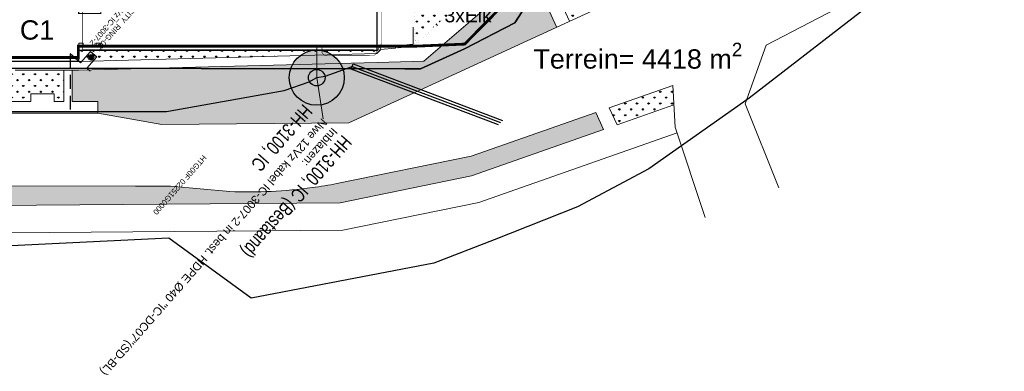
# Model space of a CAD drawing. Header units: millimetres. Extents: x 747415 to 1601423, y -236173 to 551995.
# Tile 193 of 256: x 1100309 to 1279006, y -66423 to -2727. Entities that reach past the tile are written whole.
import ezdxf
from ezdxf.enums import TextEntityAlignment as Align
from ezdxf.lldxf.tags import DXFTag

# ---------------------------------------------------------------- set-up
doc = ezdxf.new("R2010")
doc.units = ezdxf.units.MM
doc.header["$LTSCALE"] = 100
doc.header["$MEASUREMENT"] = 0
for name, pattern in [('BORDER', [44.45, 12.7, -6.35, 12.7, -6.35, 0, -6.35]), ('BORDERX2', [88.9, 25.4, -12.7, 25.4, -12.7, 0, -12.7]), ('DASHED', [19.05, 12.7, -6.35])]:
    doc.linetypes.add(name, pattern=pattern)
doc.layers.get('DEFPOINTS').update_dxf_attribs({"color": 6, "linetype": 'CONTINUOUS', "lineweight": 0})
for name, color, linetype, lineweight in [('00--F-IL-PERCEELDEF', 30, 'BORDER', 0), ('T--A9032_HEKWERKEN', 8, 'CONTINUOUS', 0), ('T--A9042_BEPLANTING', 90, 'CONTINUOUS', 0), ('T--L9000_TERREIN_Wegen_extern', 7, 'CONTINUOUS', 0), ('T--L9020_GEBOUWEN', 252, 'CONTINUOUS', 0), ('T--L9032_HEKWERKEN', 7, 'CONTINUOUS', 0), ('T--L9042_BEPLANTING', 90, 'CONTINUOUS', 0), ('T--L9052_Hemelwaterafvoer', 130, 'HEMELWATER_AFVOER', 0), ('T--L9052_Vuilwaterafvoer', 44, 'VUIL_WATER_AFVOER', 0), ('T--L9064_ICT', 170, 'ICT_LEIDING', 0), ('T--T9042_Boomsoort', 7, 'CONTINUOUS', 0)]:
    doc.layers.add(name, color=color, linetype=linetype, lineweight=lineweight)
doc.layers.add('T--L9000_PERCELEN', color=4, linetype='BORDERX2')
doc.layers.add('T--L9064_Glasvezel', color=54, linetype='CONTINUOUS')
doc.styles.add('Isocpeur', font='isocpeur.ttf', dxfattribs={"height": 3})
doc.styles.get("Standard").update_dxf_attribs({"font": 'arial.ttf'})
doc.styles.add('vddonk Arial', font='arial.ttf')
tags = doc.linetypes.add('HEMELWATER_AFVOER', pattern='A,12.7,-5.08,["HWA",Standard,S=2.54,R=0,X=-2.54,Y=-1.27],-7.62', length=25.4).pattern_tags.tags
tags[6] = DXFTag(74, 10)
tags = doc.linetypes.add('ICT_LEIDING', pattern='A,12.7,-5.08,["ICT",Standard,S=2.54,R=0,X=-2.54,Y=-1.27],-7.62', length=25.4).pattern_tags.tags
tags[6] = DXFTag(74, 10)
doc.linetypes.add('KW1C Hemelwaterafvoer', pattern='A,10,-200,["HWA",Isocpeur,S=10,R=0,X=-125,Y=-15],100', length=310)
tags = doc.linetypes.add('VUIL_WATER_AFVOER', pattern='A,12.7,-5.08,["VWA",Standard,S=2.54,R=0,X=-2.54,Y=-1.27],-7.62', length=25.4).pattern_tags.tags
tags[6] = DXFTag(74, 10)
doc.dimstyles.new('Gebr vd Donk', dxfattribs={"dimtxt": 1.5, "dimasz": 1.5, "dimexe": 0, "dimexo": 0, "dimgap": 0.3, "dimtad": 1, "dimdec": 1, "dimzin": 0, "dimdsep": 46, "dimtxsty": 'vddonk Arial', "dimcen": 0.1, "dimclrd": 6, "dimclre": 6, "dimclrt": 6, "dimadec": 0, "dimazin": 0, "dimtfac": 1, "dimtdec": 1, "dimtmove": 0, "dimatfit": 0, "dimfxl": 1, "dimtolj": 1, "dimtzin": 0, "dimlwd": 18, "dimlwe": 18, "dimarcsym": 0})
doc.dimstyles.new('vd Donk', dxfattribs={"dimtxt": 1.5, "dimasz": 1.5, "dimexe": 0, "dimexo": 0, "dimgap": 0.25, "dimtad": 1, "dimdec": 1, "dimzin": 0, "dimtxsty": 'vddonk Arial', "dimcen": 0.1, "dimclrd": 6, "dimclre": 6, "dimclrt": 6, "dimadec": 0, "dimazin": 0, "dimtfac": 1, "dimtdec": 1, "dimtmove": 0, "dimatfit": 0, "dimfxl": 1, "dimtolj": 1, "dimtzin": 0, "dimlwd": 18, "dimlwe": 18, "dimarcsym": 0})

# ---------------------------------------------------------------- blocks, each defined once
blk = doc.blocks.new('FMEBLOCK5')
at = {"layer": 'T--L9000_PERCELEN'}
blk.add_text('HTG00F 02251G0000', height=1, dxfattribs=at).set_placement((0, 0))
blk = doc.blocks.new('FMEBLOCK6')
at = {"layer": 'T--L9000_PERCELEN', "flags": 128}
blk.add_lwpolyline([(-222.195065, 94.921288), (-251.620115, 100.616588), (-297.543065, 109.524512), (-337.647015, 117.167537), (-330.464115, 154.579588), (-318.094025, 152.154437), (-273.823165, 143.747337), (-224.196065, 134.337287), (-208.583205, 131.452587), (-197.439015, 136.971413), (-186.556105, 142.270537), (-136.598035, 132.414587), (-119.415195, 113.922413), (-36.125985, 98.003588), (6.067975, 90.023538), (53.291805, 80.914438), (90.404835, 73.913287), (122.112865, 67.765588), (143.704805, 62.535362), (157.446845, 57.366563), (171.935005, 49.926337), (182.331925, 44.522562), (208.965925, 23.814537), (210.678965, 5.367537), (247.852945, -33.029587), (282.048885, -68.514712), (337.647015, -125.749487), (325.535905, -138.670512), (317.706935, -146.918688), (308.433795, -152.464488), (305.025885, -154.579588), (288.721875, -133.669412), (269.087925, -109.047413), (260.568955, -98.204437), (159.362975, 17.296337), (157.498825, 19.424438), (149.484015, 23.044288), (139.909805, 26.793487), (135.052895, 26.028438), (133.477855, 26.594587), (99.043865, 33.291537), (-0.134205, 52.487337), (-43.354195, 60.693588), (-58.920135, 63.604288), (-60.972195, 63.930587), (-126.040115, 76.402462), (-180.772065, 86.816438), (-219.337085, 94.368462)], close=True, dxfattribs=at)
blk = doc.blocks.new('FMEBLOCK10')
at = {"layer": 'T--L9000_PERCELEN', "flags": 128}
blk.add_lwpolyline([(-144.82893, 14.817888), (-145.02397, 15.050913), (-145.20705, 15.294013), (-145.37702, 15.545888), (-145.53411, 15.805888), (-145.67694, 16.074013), (-145.80712, 16.348963), (-145.92304, 16.630088), (-146.02401, 16.917063), (-146.11095, 17.207938), (-146.18294, 17.503038), (-146.23906, 17.802038), (-146.28092, 18.102988), (-146.30714, 18.405888), (-146.31795, 18.710088), (-146.31404, 19.012988), (-146.29403, 19.316863), (-146.25907, 19.619113), (-146.20801, 19.918113), (-146.142, 20.214838), (-146.06196, 20.507988), (-145.96605, 20.796913), (-145.85703, 21.079988), (-145.73306, 21.357863), (-145.59506, 21.628913), (-145.44303, 21.891838), (-145.27904, 22.147938), (-145.10102, 22.394938), (-144.91196, 22.631863), (-144.71002, 22.860013), (-144.49704, 23.077113), (-144.27394, 23.283813), (-138.30613, 28.697013), (-116.62012, 47.487863), (-60.22895, 97.082863), (-54.67905, 96.186838), (-37.62294, 111.871013), (-29.08511, 118.037888), (-23.65504, 118.892963), (-18.79813, 119.658013), (-9.22392, 115.908813), (-1.20911, 112.288963), (0.65504, 110.160863), (101.86102, -5.339912), (110.37999, -16.182887), (130.01394, -40.804887), (146.31795, -61.715062), (145.31699, -62.344912), (128.53504, -71.838162), (109.77095, -81.221887), (96.853, -87.145012), (86.75508, -91.497087), (65.77494, -99.458937), (35.85286, -109.074062), (-3.25703, -117.914062), (-11.3781, -119.658012), (-17.09406, -117.515937), (-48.71308, -83.590162), (-53.87704, -83.911912), (-58.06511, -84.172887)], close=True, dxfattribs=at)
blk = doc.blocks.new('*D153')
at = {"layer": 'DEFPOINTS', "color": 0, "linetype": 'Continuous', "transparency": 16777216}
for p in [(1154222, -7427), (1154222, -7427), (1154222, -13221)]:
    blk.add_point(p, dxfattribs=at)
at = {"layer": 'T--L9064_Glasvezel', "color": 6, "linetype": 'Continuous', "lineweight": 18, "transparency": 16777216}
for p, q in [((1154222, -7427), (1154222, -7427)), ((1154222, -13220), (1154222, -7429)), ((1154222, -13221), (1154222, -13221))]:
    blk.add_line(p, q, dxfattribs=at)
at = {"layer": 'T--L9064_Glasvezel', "color": 6, "linetype": 'Continuous', "transparency": 16777216}
for points in [[(1154221, -7429), (1154222, -7429), (1154222, -7427)], [(1154221, -13220), (1154222, -13220), (1154222, -13221)]]:
    blk.add_solid(points, dxfattribs=at)
at = {"layer": 'T--L9064_Glasvezel', "color": 6, "linetype": 'Continuous', "transparency": 16777216, "insert": (1154221, -10324), "char_height": 1.5, "attachment_point": 5, "rotation": 90, "style": 'vddonk Arial'}
blk.add_mtext('\\A1;5794.0', dxfattribs=at)
blk = doc.blocks.new('*D154')
at = {"layer": 'DEFPOINTS', "color": 0, "linetype": 'Continuous', "transparency": 16777216}
for p in [(1154222, -7427), (1154222, -7427), (1165264, -7428)]:
    blk.add_point(p, dxfattribs=at)
at = {"layer": 'T--L9064_Glasvezel', "color": 6, "linetype": 'Continuous', "lineweight": 18, "transparency": 16777216}
for p, q in [((1154222, -7427), (1154222, -7427)), ((1165263, -7428), (1154223, -7427)), ((1165264, -7428), (1165264, -7428))]:
    blk.add_line(p, q, dxfattribs=at)
at = {"layer": 'T--L9064_Glasvezel', "color": 6, "linetype": 'Continuous', "transparency": 16777216}
for points in [[(1154223, -7427), (1154223, -7428), (1154222, -7427)], [(1165263, -7428), (1165263, -7429), (1165264, -7428)]]:
    blk.add_solid(points, dxfattribs=at)
at = {"layer": 'T--L9064_Glasvezel', "color": 6, "linetype": 'Continuous', "transparency": 16777216, "insert": (1159743, -7427), "char_height": 1.5, "attachment_point": 5, "rotation": 359.99515, "style": 'vddonk Arial'}
blk.add_mtext('\\A1;11042.8', dxfattribs=at)
blk = doc.blocks.new('9032_hekwerk_L3000')
at = {"layer": 'T--A9032_HEKWERKEN', "linetype": 'Continuous'}
h = blk.add_hatch(color=256, dxfattribs=at)
h.dxf.hatch_style = 1
h.paths.add_polyline_path([(0, 2920), (-18, 2902), (0, 2885), (18, 2902)])
h = blk.add_hatch(color=256, dxfattribs=at)
h.dxf.hatch_style = 1
h.paths.add_polyline_path([(0, 2720), (-18, 2702), (0, 2685), (18, 2702)])
h = blk.add_hatch(color=256, dxfattribs=at)
h.dxf.hatch_style = 1
h.paths.add_polyline_path([(0, 2520), (-18, 2502), (0, 2485), (18, 2502)])
h = blk.add_hatch(color=256, dxfattribs=at)
h.dxf.hatch_style = 1
h.paths.add_polyline_path([(0, 2320), (-18, 2302), (0, 2285), (18, 2302)])
h = blk.add_hatch(color=256, dxfattribs=at)
h.dxf.hatch_style = 1
h.paths.add_polyline_path([(0, 2120), (-18, 2102), (0, 2085), (18, 2102)])
h = blk.add_hatch(color=256, dxfattribs=at)
h.dxf.hatch_style = 1
h.paths.add_polyline_path([(0, 1920), (-18, 1902), (0, 1885), (18, 1902)])
h = blk.add_hatch(color=256, dxfattribs=at)
h.dxf.hatch_style = 1
h.paths.add_polyline_path([(0, 1720), (-18, 1702), (0, 1685), (18, 1702)])
h = blk.add_hatch(color=256, dxfattribs=at)
h.dxf.hatch_style = 1
h.paths.add_polyline_path([(0, 1520), (-18, 1502), (0, 1485), (18, 1502)])
h = blk.add_hatch(color=256, dxfattribs=at)
h.dxf.hatch_style = 1
h.paths.add_polyline_path([(0, 1320), (-18, 1302), (0, 1285), (18, 1302)])
h = blk.add_hatch(color=256, dxfattribs=at)
h.dxf.hatch_style = 1
h.paths.add_polyline_path([(0, 1120), (-18, 1102), (0, 1085), (18, 1102)])
h = blk.add_hatch(color=256, dxfattribs=at)
h.dxf.hatch_style = 1
h.paths.add_polyline_path([(0, 920), (-18, 902), (0, 885), (18, 902)])
h = blk.add_hatch(color=256, dxfattribs=at)
h.dxf.hatch_style = 1
h.paths.add_polyline_path([(0, 720), (-18, 702), (0, 685), (18, 702)])
h = blk.add_hatch(color=256, dxfattribs=at)
h.dxf.hatch_style = 1
h.paths.add_polyline_path([(0, 520), (-18, 502), (0, 485), (18, 502)])
h = blk.add_hatch(color=256, dxfattribs=at)
h.dxf.hatch_style = 1
h.paths.add_polyline_path([(0, 320), (-18, 302), (0, 285), (18, 302)])
h = blk.add_hatch(color=256, dxfattribs=at)
h.dxf.hatch_style = 1
h.paths.add_polyline_path([(0, 120), (-18, 102), (0, 85), (18, 102)])
at = {"layer": 'T--L9032_HEKWERKEN', "const_width": 1}
for points in [[(-20, 2937), (-60, 2902), (-20, 2867)], [(-20, 2737), (-60, 2702), (-20, 2667)], [(-20, 2537), (-60, 2502), (-20, 2467)], [(-20, 2337), (-60, 2302), (-20, 2267)], [(-20, 2137), (-60, 2102), (-20, 2067)], [(-20, 1937), (-60, 1902), (-20, 1867)], [(-20, 2937), (-20, 3000), (20, 3000), (20, 2937)], [(-20, 2737), (-20, 2867)], [(-20, 2537), (-20, 2667)], [(-20, 2337), (-20, 2467)], [(-20, 2137), (-20, 2267)], [(-20, 1937), (-20, 2067)], [(-20, 1737), (-20, 1867)], [(20, 2867), (60, 2902), (20, 2937)], [(20, 2867), (20, 2737)], [(20, 2667), (60, 2702), (20, 2737)], [(20, 2667), (20, 2537)], [(20, 2467), (60, 2502), (20, 2537)], [(20, 2467), (20, 2337)], [(20, 2267), (60, 2302), (20, 2337)], [(20, 2267), (20, 2137)], [(20, 2067), (60, 2102), (20, 2137)], [(20, 2067), (20, 1937)], [(20, 1867), (60, 1902), (20, 1937)], [(20, 1867), (20, 1737)], [(-20, 1737), (-60, 1702), (-20, 1667)], [(-20, 1537), (-60, 1502), (-20, 1467)], [(-20, 1337), (-60, 1302), (-20, 1267)], [(-20, 1137), (-60, 1102), (-20, 1067)], [(-20, 937), (-60, 902), (-20, 867)], [(-20, 737), (-60, 702), (-20, 667)], [(-20, 537), (-60, 502), (-20, 467)], [(-20, 337), (-60, 302), (-20, 267)], [(-20, 137), (-60, 102), (-20, 67)], [(20, 67), (20, 0), (-20, 0), (-20, 67)], [(-20, 1537), (-20, 1667)], [(-20, 1337), (-20, 1467)], [(-20, 1137), (-20, 1267)], [(-20, 937), (-20, 1067)], [(-20, 737), (-20, 867)], [(-20, 537), (-20, 667)], [(-20, 337), (-20, 467)], [(-20, 137), (-20, 267)], [(20, 1667), (60, 1702), (20, 1737)], [(20, 1667), (20, 1537)], [(20, 1467), (60, 1502), (20, 1537)], [(20, 1467), (20, 1337)], [(20, 1267), (60, 1302), (20, 1337)], [(20, 1267), (20, 1137)], [(20, 1067), (60, 1102), (20, 1137)], [(20, 1067), (20, 937)], [(20, 867), (60, 902), (20, 937)], [(20, 867), (20, 737)], [(20, 667), (60, 702), (20, 737)], [(20, 667), (20, 537)], [(20, 467), (60, 502), (20, 537)], [(20, 467), (20, 337)], [(20, 267), (60, 302), (20, 337)], [(20, 267), (20, 137)], [(20, 67), (60, 102), (20, 137)]]:
    blk.add_lwpolyline(points, dxfattribs=at)
for points in [[(0, 2885), (-18, 2902), (0, 2920), (18, 2902)], [(0, 2685), (-18, 2702), (0, 2720), (18, 2702)], [(0, 2485), (-18, 2502), (0, 2520), (18, 2502)], [(0, 2285), (-18, 2302), (0, 2320), (18, 2302)], [(0, 2085), (-18, 2102), (0, 2120), (18, 2102)], [(0, 1885), (-18, 1902), (0, 1920), (18, 1902)], [(0, 1685), (-18, 1702), (0, 1720), (18, 1702)], [(0, 1485), (-18, 1502), (0, 1520), (18, 1502)], [(0, 1285), (-18, 1302), (0, 1320), (18, 1302)], [(0, 1085), (-18, 1102), (0, 1120), (18, 1102)], [(0, 885), (-18, 902), (0, 920), (18, 902)], [(0, 685), (-18, 702), (0, 720), (18, 702)], [(0, 485), (-18, 502), (0, 520), (18, 502)], [(0, 285), (-18, 302), (0, 320), (18, 302)], [(0, 85), (-18, 102), (0, 120), (18, 102)]]:
    blk.add_lwpolyline(points, close=True, dxfattribs=at)
blk = doc.blocks.new('*U471')
at = {"layer": 'T--L9032_HEKWERKEN'}
blk.add_blockref('9032_hekwerk_L3000', (0, -1500, 0), dxfattribs=at)
blk = doc.blocks.new('*U472')
at = {"layer": 'T--L9032_HEKWERKEN', "color": 0, "linetype": 'ByBlock', "lineweight": -2, "transparency": 16777216}
for p in [(0, 10440), (0, 6960), (0, 3480), (0, 0)]:
    blk.add_blockref('*U471', p, dxfattribs=at)
blk = doc.blocks.new('9032_hekwerk_L2750')
at = {"layer": 'T--A9032_HEKWERKEN', "linetype": 'Continuous'}
h = blk.add_hatch(color=256, dxfattribs=at)
h.dxf.hatch_style = 1
h.paths.add_polyline_path([(0, 2703), (-17, 2685), (0, 2667), (18, 2685)])
h = blk.add_hatch(color=256, dxfattribs=at)
h.dxf.hatch_style = 1
h.paths.add_polyline_path([(0, 2503), (-17, 2485), (0, 2467), (18, 2485)])
h = blk.add_hatch(color=256, dxfattribs=at)
h.dxf.hatch_style = 1
h.paths.add_polyline_path([(0, 2303), (-17, 2285), (0, 2267), (18, 2285)])
h = blk.add_hatch(color=256, dxfattribs=at)
h.dxf.hatch_style = 1
h.paths.add_polyline_path([(0, 2103), (-17, 2085), (0, 2067), (18, 2085)])
h = blk.add_hatch(color=256, dxfattribs=at)
h.dxf.hatch_style = 1
h.paths.add_polyline_path([(0, 1903), (-17, 1885), (0, 1867), (18, 1885)])
h = blk.add_hatch(color=256, dxfattribs=at)
h.dxf.hatch_style = 1
h.paths.add_polyline_path([(0, 1303), (-18, 1285), (0, 1267), (18, 1285)])
h = blk.add_hatch(color=256, dxfattribs=at)
h.dxf.hatch_style = 1
h.paths.add_polyline_path([(0, 1103), (-18, 1085), (0, 1067), (18, 1085)])
h = blk.add_hatch(color=256, dxfattribs=at)
h.dxf.hatch_style = 1
h.paths.add_polyline_path([(0, 903), (-18, 885), (0, 867), (18, 885)])
h = blk.add_hatch(color=256, dxfattribs=at)
h.dxf.hatch_style = 1
h.paths.add_polyline_path([(0, 703), (-18, 685), (0, 667), (18, 685)])
h = blk.add_hatch(color=256, dxfattribs=at)
h.dxf.hatch_style = 1
h.paths.add_polyline_path([(0, 503), (-18, 485), (0, 467), (18, 485)])
h = blk.add_hatch(color=256, dxfattribs=at)
h.dxf.hatch_style = 1
h.paths.add_polyline_path([(0, 303), (-18, 285), (0, 267), (18, 285)])
h = blk.add_hatch(color=256, dxfattribs=at)
h.dxf.hatch_style = 1
h.paths.add_polyline_path([(0, 103), (-18, 85), (0, 67), (18, 85)])
h = blk.add_hatch(color=256, dxfattribs=at)
h.dxf.hatch_style = 1
h.paths.add_polyline_path([(0, 1703), (-17, 1685), (0, 1667), (18, 1685)])
h = blk.add_hatch(color=256, dxfattribs=at)
h.dxf.hatch_style = 1
h.paths.add_polyline_path([(0, 1503), (-17, 1485), (0, 1467), (18, 1485)])
at = {"layer": 'T--L9032_HEKWERKEN', "const_width": 1}
for points in [[(-20, 2720), (-60, 2685), (-20, 2650)], [(-20, 2520), (-60, 2485), (-20, 2450)], [(-20, 2320), (-60, 2285), (-20, 2250)], [(-20, 2120), (-60, 2085), (-20, 2050)], [(-20, 1920), (-60, 1885), (-20, 1850)], [(-20, 2720), (-20, 2753), (20, 2753), (20, 2720)], [(-20, 2520), (-20, 2650)], [(-20, 2320), (-20, 2450)], [(-20, 2120), (-20, 2250)], [(-20, 1920), (-20, 2050)], [(-20, 1720), (-20, 1850)], [(20, 2650), (60, 2685), (20, 2720)], [(20, 2650), (20, 2520)], [(20, 2450), (60, 2485), (20, 2520)], [(20, 2450), (20, 2320)], [(20, 2250), (60, 2285), (20, 2320)], [(20, 2250), (20, 2120)], [(20, 2050), (60, 2085), (20, 2120)], [(20, 2050), (20, 1920)], [(20, 1850), (60, 1885), (20, 1920)], [(20, 1850), (20, 1720)], [(-20, 1720), (-60, 1685), (-20, 1650)], [(-20, 1520), (-60, 1485), (-20, 1450)], [(-20, 1320), (-60, 1285), (-20, 1250)], [(-20, 1120), (-60, 1085), (-20, 1050)], [(-20, 920), (-60, 885), (-20, 850)], [(-20, 720), (-60, 685), (-20, 650)], [(-20, 520), (-60, 485), (-20, 450)], [(-20, 320), (-60, 285), (-20, 250)], [(-20, 120), (-60, 85), (-20, 50)], [(20, 50), (20, 0), (-20, 0), (-20, 50)], [(-20, 1520), (-20, 1650)], [(-20, 1320), (-20, 1450)], [(-20, 1120), (-20, 1250)], [(-20, 920), (-20, 1050)], [(-20, 720), (-20, 850)], [(-20, 520), (-20, 650)], [(-20, 320), (-20, 450)], [(-20, 120), (-20, 250)], [(20, 1650), (60, 1685), (20, 1720)], [(20, 1650), (20, 1520)], [(20, 1450), (60, 1485), (20, 1520)], [(20, 1450), (20, 1320)], [(20, 1250), (60, 1285), (20, 1320)], [(20, 1250), (20, 1120)], [(20, 1050), (60, 1085), (20, 1120)], [(20, 1050), (20, 920)], [(20, 850), (60, 885), (20, 920)], [(20, 850), (20, 720)], [(20, 650), (60, 685), (20, 720)], [(20, 650), (20, 520)], [(20, 450), (60, 485), (20, 520)], [(20, 450), (20, 320)], [(20, 250), (60, 285), (20, 320)], [(20, 250), (20, 120)], [(20, 50), (60, 85), (20, 120)]]:
    blk.add_lwpolyline(points, dxfattribs=at)
for points in [[(0, 2667), (-17, 2685), (0, 2703), (18, 2685)], [(0, 2467), (-17, 2485), (0, 2503), (18, 2485)], [(0, 2267), (-17, 2285), (0, 2303), (18, 2285)], [(0, 2067), (-17, 2085), (0, 2103), (18, 2085)], [(0, 1867), (-17, 1885), (0, 1903), (18, 1885)], [(0, 1667), (-17, 1685), (0, 1703), (18, 1685)], [(0, 1467), (-17, 1485), (0, 1503), (18, 1485)], [(0, 1267), (-18, 1285), (0, 1303), (18, 1285)], [(0, 1067), (-18, 1085), (0, 1103), (18, 1085)], [(0, 867), (-18, 885), (0, 903), (18, 885)], [(0, 667), (-18, 685), (0, 703), (18, 685)], [(0, 467), (-18, 485), (0, 503), (18, 485)], [(0, 267), (-18, 285), (0, 303), (18, 285)], [(0, 67), (-18, 85), (0, 103), (18, 85)]]:
    blk.add_lwpolyline(points, close=True, dxfattribs=at)
blk = doc.blocks.new('*U480')
at = {"layer": 'T--L9032_HEKWERKEN', "rotation": 270}
blk.add_blockref('9032_hekwerk_L2750', (-1376, 0, 0), dxfattribs=at)
blk = doc.blocks.new('*U481')
at = {"layer": 'T--L9032_HEKWERKEN', "color": 0, "linetype": 'ByBlock', "lineweight": -2, "transparency": 16777216}
for p in [(0, 0), (3233, 0)]:
    blk.add_blockref('*U480', p, dxfattribs=at)

msp = doc.modelspace()

# ---------------------------------------------------------------- hatches: boundary and pattern name
at = {"layer": 'T--A9032_HEKWERKEN', "linetype": 'Continuous'}
h = msp.add_hatch(color=256, dxfattribs=at)
h.dxf.hatch_style = 1
h.paths.add_polyline_path([(1174360.299, -5372.269), (1174362.193, -5347.341), (1174337.265, -5345.447), (1174335.371, -5370.375)])
h = msp.add_hatch(color=256, dxfattribs=at)
h.dxf.hatch_style = 1
h.paths.add_polyline_path([(1174512.027, -5241.968), (1174513.921, -5217.04), (1174488.993, -5215.146), (1174487.099, -5240.074)])
h = msp.add_hatch(color=256, dxfattribs=at)
h.dxf.hatch_style = 1
h.paths.add_polyline_path([(1172539.556, -6935.886), (1172541.45, -6910.958), (1172516.522, -6909.064), (1172514.628, -6933.992)])
h = msp.add_hatch(color=256, dxfattribs=at)
h.dxf.hatch_style = 1
h.paths.add_polyline_path([(1172691.285, -6805.584), (1172693.179, -6780.656), (1172668.251, -6778.762), (1172666.357, -6803.691)])
h = msp.add_hatch(color=256, dxfattribs=at)
h.dxf.hatch_style = 1
h.paths.add_polyline_path([(1172843.013, -6675.283), (1172844.907, -6650.355), (1172819.979, -6648.461), (1172818.085, -6673.389)])
h = msp.add_hatch(color=256, dxfattribs=at)
h.dxf.hatch_style = 1
h.paths.add_polyline_path([(1172994.742, -6544.982), (1172996.636, -6520.054), (1172971.708, -6518.16), (1172969.814, -6543.088)])
h = msp.add_hatch(color=256, dxfattribs=at)
h.dxf.hatch_style = 1
h.paths.add_polyline_path([(1173146.471, -6414.68), (1173148.364, -6389.752), (1173123.436, -6387.858), (1173121.542, -6412.786)])
h = msp.add_hatch(color=256, dxfattribs=at)
h.dxf.hatch_style = 1
h.paths.add_polyline_path([(1173298.199, -6284.379), (1173300.093, -6259.451), (1173275.165, -6257.557), (1173273.271, -6282.485)])
h = msp.add_hatch(color=256, dxfattribs=at)
h.dxf.hatch_style = 1
h.paths.add_polyline_path([(1173449.928, -6154.078), (1173451.822, -6129.149), (1173426.893, -6127.256), (1173424.999, -6152.184)])
h = msp.add_hatch(color=256, dxfattribs=at)
h.dxf.hatch_style = 1
h.paths.add_polyline_path([(1173601.656, -6023.776), (1173603.55, -5998.848), (1173578.622, -5996.954), (1173576.728, -6021.882)])
h = msp.add_hatch(color=256, dxfattribs=at)
h.dxf.hatch_style = 1
h.paths.add_polyline_path([(1173753.385, -5893.475), (1173755.279, -5868.547), (1173730.35, -5866.653), (1173728.457, -5891.581)])
h = msp.add_hatch(color=256, dxfattribs=at)
h.dxf.hatch_style = 1
h.paths.add_polyline_path([(1173905.113, -5763.173), (1173907.007, -5738.245), (1173882.079, -5736.351), (1173880.185, -5761.28)])
h = msp.add_hatch(color=256, dxfattribs=at)
h.dxf.hatch_style = 1
h.paths.add_polyline_path([(1174056.842, -5632.872), (1174058.736, -5607.944), (1174033.808, -5606.05), (1174031.914, -5630.978)])
h = msp.add_hatch(color=256, dxfattribs=at)
h.dxf.hatch_style = 1
h.paths.add_polyline_path([(1174208.57, -5502.571), (1174210.464, -5477.643), (1174185.536, -5475.749), (1174183.642, -5500.677)])
at = {"layer": 'T--A9042_BEPLANTING', "linetype": 'Continuous'}
h = msp.add_hatch(dxfattribs=at)
h.set_pattern_fill('GRASS', color=256, scale=1500)
h.paths.add_polyline_path([(1214118.381, 18945.332), (1213253.796, 23781.187), (1198188.789, 10843.667), (1198188.789, 1135.048), (1200074.474, -2962.912), (1216489.935, 4590.699)])
at = {"layer": 'T--A9042_BEPLANTING'}
h = msp.add_hatch(dxfattribs=at)
h.set_pattern_fill('GRASS', color=256, scale=1500)
h.set_pattern_definition([(90, (-50551.3, -7e-12), (-1060.6602, 1060.6602), [281.25, -1840.0703]), (45, (-50551.3, -7e-12), (-1060.6602, 1060.6602), [281.25, -1218.75]), (135, (-50551.3, -7e-12), (-1060.6602, -1060.6602), [281.25, -1218.75])])
h.paths.add_polyline_path([(1193064.708, 10811.325), (1193147.256, 17453.59), (1177012.555, 17453.59), (1177000.614, 13953.59), (1178120.84, 13953.59), (1178620.84, 13453.59), (1178620.84, 11244.061), (1178620.84, 9334.061), (1178620.84, 8394.061), (1178620.84, 7453.59), (1178120.84, 6953.59), (1172153.119, 6953.59), (1172081.145, -6892.139)])
h.paths.add_polyline_path([(1180956.584, 15173.59), (1178706.584, 15173.59), (1178706.584, 16353.59), (1180956.584, 16353.59)], flags=16)
at = {"layer": 'T--A9042_BEPLANTING', "linetype": 'Continuous'}
h = msp.add_hatch(dxfattribs=at)
h.set_pattern_fill('GRASS', color=256, scale=1500)
h.paths.add_polyline_path([(1160014.563, -21396.571), (1197729.513, -4041.951), (1196088.789, -476.339), (1187642.595, 1786.812), (1173626.477, -10249.944), (1165196.189, -10467.918), (1111035.045, -11868.317), (1109838.982, -11868.317), (1109838.982, -17568.317), (1114471.767, -17568.317), (1114471.767, -19668.317), (1126128.841, -21739.224)])
at = {"layer": 'T--L9042_BEPLANTING', "linetype": 'Continuous'}
h = msp.add_hatch(dxfattribs=at)
h.set_pattern_fill('GRASS', color=256, scale=1500)
h.paths.add_polyline_path([(1115014.838, -8268.353), (1115014.826, -6962.425), (1114195.839, -6962.431), (1114195.843, -7558.353), (1111833.821, -7558.353), (1111833.816, -6962.498), (1111014.834, -6962.521), (1111014.834, -10268.305), (1165154.833, -8868.453), (1165773.508, -8204.212), (1165296.215, -8255.108), (1165154.822, -8268.454), (1165154.833, -8268.453)])
h = msp.add_hatch(dxfattribs=at)
h.set_pattern_fill('GRASS', color=256, scale=1500)
h.paths.add_polyline_path([(1108338.982, -11868.317), (1099459.71, -11868.317), (1098393.413, -13229.117), (1091139.842, -13235.807), (1091138.982, -17568.317), (1102338.982, -17568.317), (1102338.982, -16168.317), (1106538.982, -16168.317), (1106538.982, -17568.317), (1108338.982, -17568.317)])
h = msp.add_hatch(dxfattribs=at)
h.set_pattern_fill('GRASS', color=256, scale=1500)
h.paths.add_polyline_path([(1219034.083, -18156.236), (1218830.553, -14641.252), (1207301.54, -18668.727), (1208723.164, -21758.19)])
h = msp.add_hatch(dxfattribs=at)
h.set_pattern_fill('GRASS', color=256, scale=1500)
h.paths.add_polyline_path([(1182303.933, -30987.323), (1206275.185, -22613.352), (1204853.562, -19523.889), (1182249.464, -27420.267), (1157870.229, -32422.637, -0.0126267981), (1153425.88, -33143.007, -0.043261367), (1138420.495, -33871.35), (1127705.481, -32892.317), (1121304.752, -32870.079), (1093850.85, -32844.439), (1093570.432, -32844.21), (1093436.598, -32844.21), (1082410.016, -33048.884), (1080926.373, -33116.725), (1078186.91, -33159.694), (1074500.938, -33795.468), (1071650.235, -35510.838), (1071556.88, -36147.536), (1071837.664, -36574.377), (1158442.417, -35881.861)])
at = {"layer": 'T--L9064_Glasvezel', "transparency": 33554559}
h = msp.add_hatch(color=256, dxfattribs=at)
edge = h.paths.add_edge_path()
edge.add_arc((1154221.699, -13221.379), 5000, 0, 360)

# ---------------------------------------------------------------- linework, layer by layer
at = {"layer": '00--F-IL-PERCEELDEF', "lineweight": 0, "const_width": 500}
msp.add_lwpolyline([(1222893.5, 247382.715), (1206643.35, 14269.488), (1193963.99, 5930.652), (1189625.203, 1516.641), (1188001.379, -126.474), (1186931.061, -1209.507), (1185599.272, -2557.118), (1184329.007, -3842.473), (1183085.811, -5100.438), (1181853.857, -6347.027), (1181066.569, -7144.715), (1172202.608, -7518.195), (1163792.695, -7519.237), (1114311.621, -7519.237), (1110937.701, -7519.237), (1110937.701, -9574.929), (1097000.343, -9574.929), (1068965.693, -9548.39), (1048223.21, -9407.05), (1001161.084, -9086.366), (975840.313, -8913.829), (944973.242, -6261.233)], dxfattribs=at)
at = {"layer": 'T--L9000_TERREIN_Wegen_extern', "linetype": 'Continuous'}
for points in [[(1160014.563, -21396.571), (1216489.935, 4590.699), (1213311.285, 23830.558)], [(1235787.592, -7309.095), (1259534.319, 5073.946)], [(1173626.477, -10249.944), (1187642.595, 1786.812)], [(1198188.789, 1135.048), (1200074.474, -2962.912)], [(1196088.789, -476.339), (1197729.513, -4041.951)], [(1235787.592, -7309.095), (1231978.66, -17983.41), (1238071.41, -33175.362)], [(1099184.833, -10268.317), (1111014.834, -10268.317)], [(1111035.045, -11868.317), (1165196.189, -10467.918), (1173626.477, -10249.944)], [(1084143.838, -19668.317), (1084143.838, -17568.981), (1085943.838, -17568.981), (1085943.838, -16168.317), (1089643.838, -16168.317), (1089639.842, -13236.499), (1091139.842, -13236.499), (1091138.982, -17568.317), (1102338.982, -17568.317), (1102338.982, -16168.317), (1106538.982, -16168.317), (1106538.982, -17568.317), (1108338.982, -17568.317), (1108338.982, -11868.317), (1109838.982, -11868.317), (1109838.982, -17568.317), (1114471.767, -17568.317)], [(1099459.71, -11868.317), (1111035.045, -11868.317)], [(1218830.553, -14641.252), (1207301.54, -18668.727), (1208723.164, -21758.19), (1219034.083, -18156.236)], [(1218830.553, -14641.252), (1219266.818, -22175.62), (1224701.836, -38537.246)], [(1114471.767, -17568.317), (1114471.767, -19668.317), (1114471.767, -19668.317)], [(1207301.54, -18668.727), (1208723.164, -21758.19)], [(1114471.767, -19668.317), (1084143.838, -19668.317)], [(1114471.767, -19668.317), (1126128.841, -21739.224)], [(1075109.65, -41548.373), (1158969.717, -40877.805), (1183636.709, -35818.045), (1219622.685, -23246.923)]]:
    msp.add_lwpolyline(points, dxfattribs=at)
msp.add_lwpolyline([(1111014.834, -10268.305), (1111014.834, -6962.521), (1111833.816, -6962.498), (1111833.821, -7558.353), (1114195.843, -7558.353), (1114195.839, -6962.431), (1115014.826, -6962.425), (1115014.838, -8268.353), (1165154.833, -8268.453), (1165773.508, -8204.212), (1165154.833, -8868.453)], close=True, dxfattribs=at)
msp.add_lwpolyline([(1182303.933, -30987.323), (1206275.185, -22613.352), (1204853.562, -19523.889), (1182249.464, -27420.267), (1157870.229, -32422.637, -0.0126267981), (1153425.88, -33143.007, -0.043261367), (1138420.495, -33871.35), (1127705.481, -32892.317), (1121304.752, -32870.079), (1093850.85, -32844.439), (1093570.432, -32844.21), (1093436.598, -32844.21), (1082410.016, -33048.884), (1080926.373, -33116.725), (1078186.91, -33159.694), (1074500.938, -33795.468), (1071650.235, -35510.838), (1071556.88, -36147.536), (1071837.664, -36574.377), (1158442.417, -35881.861)], format="xyb", close=True, dxfattribs=at)
at = {"layer": 'T--L9000_TERREIN_Wegen_extern', "linetype": 'Continuous', "lineweight": 0}
msp.add_lwpolyline([(1126128.841, -21739.224), (1160014.563, -21396.571)], dxfattribs=at)
at = {"layer": 'T--L9020_GEBOUWEN', "const_width": 200}
msp.add_lwpolyline([(1098034.858, 25291.679), (1098034.856, -10268.32), (1111014.859, -10268.305), (1111014.859, -8268.354), (1165154.859, -8268.453), (1165154.859, 2076.604), (1115014.798, 2071.655), (1115014.858, -1598.308), (1111014.859, -1598.308), (1111014.858, 25291.693), (1098034.858, 25291.679)], dxfattribs=at)
at = {"layer": 'T--L9032_HEKWERKEN', "lineweight": 0}
msp.add_line((1172202.108, -7518.695), (1172202.608, -7518.195), dxfattribs=at)
at = {"layer": 'T--L9032_HEKWERKEN', "const_width": 1}
for points in [[(1171733.119, -3586.41), (1171733.119, -586.41)], [(1172093.119, -3586.41), (1172093.119, -586.41)], [(1175015.273, -4753.536), (1175843.192, -3541.882)], [(1177241.889, -2841.363), (1175919.062, -3476.727)], [(1171733.119, -7047.216), (1171733.119, -4066.41)], [(1172093.119, -6979.621), (1172093.119, -4066.41)], [(1174550.14, -4948.67), (1172293.178, -6886.903)], [(1174784.683, -5221.781), (1172527.721, -7160.014)], [(1174362.304, -5320.883), (1174309.691, -5313.34), (1174309.199, -5366.488)], [(1174335.259, -5396.834), (1174387.872, -5404.377), (1174388.364, -5351.228)], [(1174362.304, -5320.883), (1174460.928, -5236.187)], [(1174486.988, -5266.533), (1174388.364, -5351.228)], [(1174514.033, -5190.581), (1174461.42, -5183.038), (1174460.928, -5236.187)], [(1174486.988, -5266.533), (1174539.601, -5274.076), (1174540.093, -5220.927)], [(1174514.033, -5190.581), (1174605.07, -5112.401), (1174631.13, -5142.746), (1174540.093, -5220.927)], [(1176161.156, -3835.382), (1176128.581, -3797.45)], [(1172003.249, -7056.799), (1171674.472, -7091.858), (1171725.369, -7569.152), (1172202.663, -7518.256)], [(1172202.609, -7518.194), (1172202.663, -7518.256), (1172566.811, -7205.533), (1172254.088, -6841.384), (1172003.249, -7056.799)], [(1172514.517, -6960.45), (1172423.48, -7038.631), (1172397.419, -7008.286), (1172488.457, -6930.105)], [(1172541.562, -6884.499), (1172488.949, -6876.956), (1172488.457, -6930.105)], [(1172514.517, -6960.45), (1172567.13, -6967.993), (1172567.622, -6914.845)], [(1172541.562, -6884.499), (1172640.185, -6799.803)], [(1172666.245, -6830.149), (1172567.622, -6914.845)], [(1172693.29, -6754.198), (1172640.677, -6746.655), (1172640.185, -6799.803)], [(1172666.245, -6830.149), (1172718.858, -6837.692), (1172719.35, -6784.544)], [(1172693.29, -6754.198), (1172791.914, -6669.502)], [(1172817.974, -6699.848), (1172719.35, -6784.544)], [(1172845.019, -6623.896), (1172792.406, -6616.353), (1172791.914, -6669.502)], [(1172817.974, -6699.848), (1172870.587, -6707.391), (1172871.079, -6654.242)], [(1172845.019, -6623.896), (1172943.642, -6539.201)], [(1172969.702, -6569.546), (1172871.079, -6654.242)], [(1172996.747, -6493.595), (1172944.134, -6486.052), (1172943.642, -6539.201)], [(1172969.702, -6569.546), (1173022.315, -6577.089), (1173022.807, -6523.941)], [(1172996.747, -6493.595), (1173095.371, -6408.899)], [(1173121.431, -6439.245), (1173022.807, -6523.941)], [(1173148.476, -6363.294), (1173095.863, -6355.751), (1173095.371, -6408.899)], [(1173121.431, -6439.245), (1173174.044, -6446.788), (1173174.536, -6393.639)], [(1173148.476, -6363.294), (1173247.099, -6278.598)], [(1173273.16, -6308.944), (1173174.536, -6393.639)], [(1173300.204, -6232.992), (1173247.592, -6225.449), (1173247.099, -6278.598)], [(1173273.16, -6308.944), (1173325.772, -6316.486), (1173326.265, -6263.338)], [(1173300.204, -6232.992), (1173398.828, -6148.296)], [(1173424.888, -6178.642), (1173326.265, -6263.338)], [(1173451.933, -6102.691), (1173399.32, -6095.148), (1173398.828, -6148.296)], [(1173424.888, -6178.642), (1173477.501, -6186.185), (1173477.993, -6133.037)], [(1173451.933, -6102.691), (1173550.556, -6017.995)], [(1173576.617, -6048.341), (1173477.993, -6133.037)], [(1173603.661, -5972.39), (1173551.049, -5964.847), (1173550.556, -6017.995)], [(1173576.617, -6048.341), (1173629.229, -6055.884), (1173629.722, -6002.735)], [(1173603.661, -5972.39), (1173702.285, -5887.694)], [(1173728.345, -5918.039), (1173629.722, -6002.735)], [(1173755.39, -5842.088), (1173702.777, -5834.545), (1173702.285, -5887.694)], [(1173728.345, -5918.039), (1173780.958, -5925.582), (1173781.45, -5872.434)], [(1173755.39, -5842.088), (1173854.014, -5757.392)], [(1173880.074, -5787.738), (1173781.45, -5872.434)], [(1173907.118, -5711.787), (1173854.506, -5704.244), (1173854.014, -5757.392)], [(1173880.074, -5787.738), (1173932.687, -5795.281), (1173933.179, -5742.133)], [(1173907.118, -5711.787), (1174005.742, -5627.091)], [(1174031.802, -5657.437), (1173933.179, -5742.133)], [(1174058.847, -5581.485), (1174006.234, -5573.942), (1174005.742, -5627.091)], [(1174031.802, -5657.437), (1174084.415, -5664.98), (1174084.907, -5611.831)], [(1174058.847, -5581.485), (1174157.471, -5496.79)], [(1174183.531, -5527.135), (1174084.907, -5611.831)], [(1174210.576, -5451.184), (1174157.963, -5443.641), (1174157.471, -5496.79)], [(1174183.531, -5527.135), (1174236.144, -5534.678), (1174236.636, -5481.53)], [(1174210.576, -5451.184), (1174309.199, -5366.488)], [(1174335.259, -5396.834), (1174236.636, -5481.53)]]:
    msp.add_lwpolyline(points, dxfattribs=at)
for points in [[(1175015.273, -4753.536), (1177241.889, -2841.363), (1177274.464, -2879.296), (1175047.848, -4791.468)], [(1177414.538, -3042.404), (1177778.687, -2729.68), (1177465.964, -2365.532), (1177101.815, -2678.255)], [(1171673.119, -3586.41), (1171673.119, -4066.41), (1172153.119, -4066.41), (1172153.119, -3586.41)], [(1174335.371, -5370.375), (1174337.265, -5345.447), (1174362.193, -5347.341), (1174360.299, -5372.269)], [(1174487.099, -5240.074), (1174488.993, -5215.146), (1174513.921, -5217.04), (1174512.027, -5241.968)], [(1174823.773, -5267.3), (1175187.922, -4954.576), (1174875.199, -4590.428), (1174511.05, -4903.151)], [(1172514.628, -6933.992), (1172516.522, -6909.064), (1172541.45, -6910.958), (1172539.556, -6935.886)], [(1172666.357, -6803.691), (1172668.251, -6778.762), (1172693.179, -6780.656), (1172691.285, -6805.584)], [(1172818.085, -6673.389), (1172819.979, -6648.461), (1172844.907, -6650.355), (1172843.013, -6675.283)], [(1172969.814, -6543.088), (1172971.708, -6518.16), (1172996.636, -6520.054), (1172994.742, -6544.982)], [(1173121.542, -6412.786), (1173123.436, -6387.858), (1173148.364, -6389.752), (1173146.471, -6414.68)], [(1173273.271, -6282.485), (1173275.165, -6257.557), (1173300.093, -6259.451), (1173298.199, -6284.379)], [(1173424.999, -6152.184), (1173426.893, -6127.256), (1173451.822, -6129.149), (1173449.928, -6154.078)], [(1173576.728, -6021.882), (1173578.622, -5996.954), (1173603.55, -5998.848), (1173601.656, -6023.776)], [(1173728.457, -5891.581), (1173730.35, -5866.653), (1173755.279, -5868.547), (1173753.385, -5893.475)], [(1173880.185, -5761.28), (1173882.079, -5736.351), (1173907.007, -5738.245), (1173905.113, -5763.173)], [(1174031.914, -5630.978), (1174033.808, -5606.05), (1174058.736, -5607.944), (1174056.842, -5632.872)], [(1174183.642, -5500.677), (1174185.536, -5475.749), (1174210.464, -5477.643), (1174208.57, -5502.571)], [(1165296.215, -8255.108), (1165773.509, -8204.212), (1165722.612, -7726.918), (1165245.318, -7777.814)], [(1168510.813, -7912.329), (1168988.107, -7861.433), (1168937.21, -7384.139), (1168459.916, -7435.035)]]:
    msp.add_lwpolyline(points, close=True, dxfattribs=at)
at = {"layer": 'T--L9032_HEKWERKEN'}
for points in [[(1171733.119, -7085.605), (1171733.119, -4066.41)], [(1165154.834, -7878.443), (1165256.049, -7878.443)], [(1165296.215, -8255.108), (1165154.834, -8268.453)]]:
    msp.add_lwpolyline(points, dxfattribs=at)
for points in [[(1165728.974, -7786.58), (1168466.279, -7494.697), (1168504.451, -7852.667), (1165767.148, -8144.561)], [(1168943.571, -7443.789), (1171680.875, -7151.907), (1171719.048, -7509.877), (1168981.745, -7801.771)]]:
    msp.add_lwpolyline(points, close=True, dxfattribs=at)
at = {"layer": 'T--L9032_HEKWERKEN', "linetype": 'Continuous'}
for centre, start, end in [((1175015.273, -4753.536), 40.65530979, 55.65530979), ((1177241.889, -2841.363), 205.65530979, 220.65530979)]:
    msp.add_arc(centre, 1467.5, start, end, dxfattribs=at)
at = {"layer": 'T--L9042_BEPLANTING', "const_width": 1}
msp.add_lwpolyline([(1178620.84, 13453.59), (1178620.84, 11244.061), (1178620.84, 9334.061), (1178620.84, 8394.061), (1178620.84, 7453.59), (1178120.84, 6953.59), (1172153.119, 6953.59), (1172081.145, -6892.139), (1193064.708, 10811.325), (1193147.256, 17453.59), (1177012.555, 17453.59), (1177000.614, 13953.59), (1178120.84, 13953.59)], close=True, dxfattribs=at)
at = {"layer": 'T--L9052_Hemelwaterafvoer', "linetype": 'KW1C Hemelwaterafvoer', "ltscale": 2, "const_width": 100}
msp.add_lwpolyline([(1164560.907, -8158.789), (1111733.085, -8158.789), (1111733.085, 26706.928), (1097127.47, 26706.928)], dxfattribs=at)
at = {"layer": 'T--L9052_Vuilwaterafvoer', "ltscale": 2, "const_width": 100}
msp.add_lwpolyline([(1107875.697, 149535.975), (1107875.698, 54181.038), (1112517.302, 32125.362), (1112517.303, 4964.182), (1164744.578, 4964.183), (1165971.142, 2964.183), (1165971.142, -7043.601), (1164744.578, -9153.601), (1155655.021, -9206.596), (1155171.142, -8722.717), (1155171.142, -7403.601), (1155171.142, -7403.601)], dxfattribs=at)
at = {"layer": 'T--L9052_Vuilwaterafvoer', "linetype": 'Continuous', "ltscale": 2, "const_width": 1}
msp.add_lwpolyline([(1155171.142, -7403.601), (1155171.142, -8722.717), (1155655.021, -9206.596)], dxfattribs=at)
at = {"layer": 'T--L9064_Glasvezel', "color": 21, "linetype": 'DASHED', "ltscale": 2}
msp.add_line((1109496.137, -8877.061), (1109491.194, -18970.666), dxfattribs=at)
at = {"layer": 'T--L9064_Glasvezel', "color": 21}
msp.add_line((1111374.566, -10526.759), (1109496.137, -8877.061), dxfattribs=at)
at = {"layer": 'T--L9064_Glasvezel', "color": 21, "linetype": 'Continuous'}
for p, q in [((1113189.235, -8460.487), (1111374.566, -10526.759)), ((1113189.235, -8460.487), (1114324.247, -9457.293)), ((1114324.247, -9457.293), (1112509.579, -11523.565)), ((1112509.579, -11523.565), (1113073.108, -12018.475))]:
    msp.add_line(p, q, dxfattribs=at)
at = {"layer": 'T--L9064_Glasvezel', "linetype": 'Continuous', "const_width": 375, "flags": 128}
msp.add_lwpolyline([(1113389.537, -9385.03, 1), (1113142.082, -9666.795, 1)], format="xyb", close=True, dxfattribs=at)
at = {"layer": 'T--L9064_Glasvezel', "color": 21, "ltscale": 0.1}
for points in [[(1154221.699, -13221.379), (1155751.314, -12923.636), (1160645.274, -11196.331), (1187562.959, -21370.058)], [(1076227.517, -19337.048), (1109153.471, -19355.215), (1126951.141, -19363.253), (1148294.487, -15555.495), (1152819.307, -13958.477), (1154221.699, -13221.379)]]:
    msp.add_lwpolyline(points, dxfattribs=at)
at = {"layer": 'T--L9064_Glasvezel', "color": 21, "linetype": 'Continuous'}
msp.add_lwpolyline([(1187210.513, -21771.37), (1160468.501, -11664.04), (1160822.048, -10728.623), (1187915.404, -20968.746)], dxfattribs=at)
at = {"layer": 'T--L9064_Glasvezel', "color": 2}
msp.add_circle((1154221.699, -13221.379), 5000, dxfattribs=at)
at = {"layer": 'T--L9064_Glasvezel', "color": 21}
for centre, radius in [((1113265.809, -9525.912), 500), ((1154221.699, -13221.379), 1500)]:
    msp.add_circle(centre, radius, dxfattribs=at)
at = {"layer": 'T--L9064_Glasvezel'}
msp.add_circle((1154221.699, -13221.379), 1500, dxfattribs=at)

# ---------------------------------------------------------------- block references
at = {"layer": 'T--L9000_PERCELEN', "xscale": 1000.000000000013, "yscale": 1000.000000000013, "zscale": 1000.000000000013, "rotation": 228.6878301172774}
for name, p in [('FMEBLOCK6', (1262412.821, 119489.697)), ('FMEBLOCK10', (1087887.23, 61585.928)), ('FMEBLOCK5', (1133556.29, -27138.746))]:
    msp.add_blockref(name, p, dxfattribs=at)
at = {"layer": 'T--L9032_HEKWERKEN'}
msp.add_blockref('*U472', (1171913.119, -5566.41, 0.5), dxfattribs=at)
at = {"layer": 'T--L9032_HEKWERKEN', "rotation": 6.086766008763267}
msp.add_blockref('*U481', (1167116.731, -7819.807, 0.5), dxfattribs=at)

# ---------------------------------------------------------------- texts
at = {"layer": '00--F-IL-PERCEELDEF', "linetype": 'Continuous', "lineweight": 0, "insert": (1170762.056, -6897.858), "char_height": 3500, "attachment_point": 1}
msp.add_mtext_dynamic_manual_height_columns('\\A1;\\pxqr;Terrein= 4418 m{\\H0.7x;\\S2^ ;}', width=60693.94424, gutter_width=6250, heights=[0], dxfattribs=at)
at = {"layer": 'T--L9064_Glasvezel', "color": 21, "linetype": 'Continuous', "style": 'vddonk Arial'}
msp.add_text('HDPE %%C40 "IC-DC07"/144Vz "IC-CITY_RING-01"', height=1000, rotation=228.70932357, dxfattribs=at).set_placement((1114420.598, -8211.012), align=Align.MIDDLE_RIGHT)
at = {"layer": 'T--L9064_Glasvezel', "linetype": 'Continuous', "style": 'vddonk Arial'}
msp.add_text('SD-BL/12Vz IC-3007-2', height=1000, rotation=228.70932357, dxfattribs=at).set_placement((1113325.474, -7203.159), align=Align.MIDDLE_RIGHT)
at = {"layer": 'T--L9064_Glasvezel', "color": 21, "linetype": 'Continuous', "style": 'vddonk Arial', "width": 0.75}
msp.add_text('HH-3100, IC', height=2500, rotation=228.70932357, dxfattribs=at).set_placement((1152689.142, -18671.132), align=Align.MIDDLE_LEFT)
at = {"layer": 'T--L9064_Glasvezel', "color": 5, "linetype": 'Continuous', "style": 'vddonk Arial', "width": 0.75}
msp.add_text('HH-3100, IC (Bestaand)', height=2500, rotation=228.70932357, dxfattribs=at).set_placement((1159837.905, -24269.041), align=Align.MIDDLE_LEFT)
at = {"layer": 'T--L9064_Glasvezel', "color": 6, "linetype": 'Continuous', "insert": (1154796.678, -20183.687), "char_height": 1500, "attachment_point": 7, "rotation": 228.70932358, "style": 'vddonk Arial'}
msp.add_mtext('Inblazen:\\PNwe 12Vz kabel IC-3007-2 in best. HDPE %%C40 "IC-DC07"(SD-BL)', dxfattribs=at)
at = {"layer": 'T--L9064_ICT', "lineweight": 0}
msp.add_text('C1', height=3500, dxfattribs=at).set_placement((1100341.543, -6331.365))
at = {"layer": 'T--T9042_Boomsoort'}
msp.add_text('3xEik', height=2500, dxfattribs=at).set_placement((1177414.538, -3200.819))

# ---------------------------------------------------------------- dimensions: what is measured, and where the dimension line sits
at = {"layer": 'T--L9064_Glasvezel', "color": 21, "linetype": 'Continuous'}
for p1, picture, middle in [((1154221.699, -13221.379), '*D153', (1154220.686, -10324.4)), ((1165264.474, -7428.355), '*D154', (1159743.088, -7426.872))]:
    dim = msp.add_aligned_dim(p1=p1, p2=(1154221.702, -7427.42), distance=0, dimstyle='vd Donk', override={"dimdsep": 46, "dimfxl": 0}, dxfattribs=at)
    dim.commit()
    dim.dimension.update_dxf_attribs({"geometry": picture, "text_midpoint": middle})

# ---------------------------------------------------------------- leaders
at = {"layer": 'T--L9064_Glasvezel', "linetype": 'Continuous', "annotation_type": 0, "has_hookline": 1, "hookline_direction": 0, "text_width": 60880.969, "horizontal_direction": (-0.659879, -0.751372, 0)}
msp.add_leader([(1154221.699, -13221.379), (1155361.394, -20677.244), (1155360.404, -20678.371)], dimstyle='Gebr vd Donk', override={"dimgap": 0.3, "dimtad": 0, "dimarcsym": 1}, dxfattribs=at)

doc.saveas('drawing.dxf')
